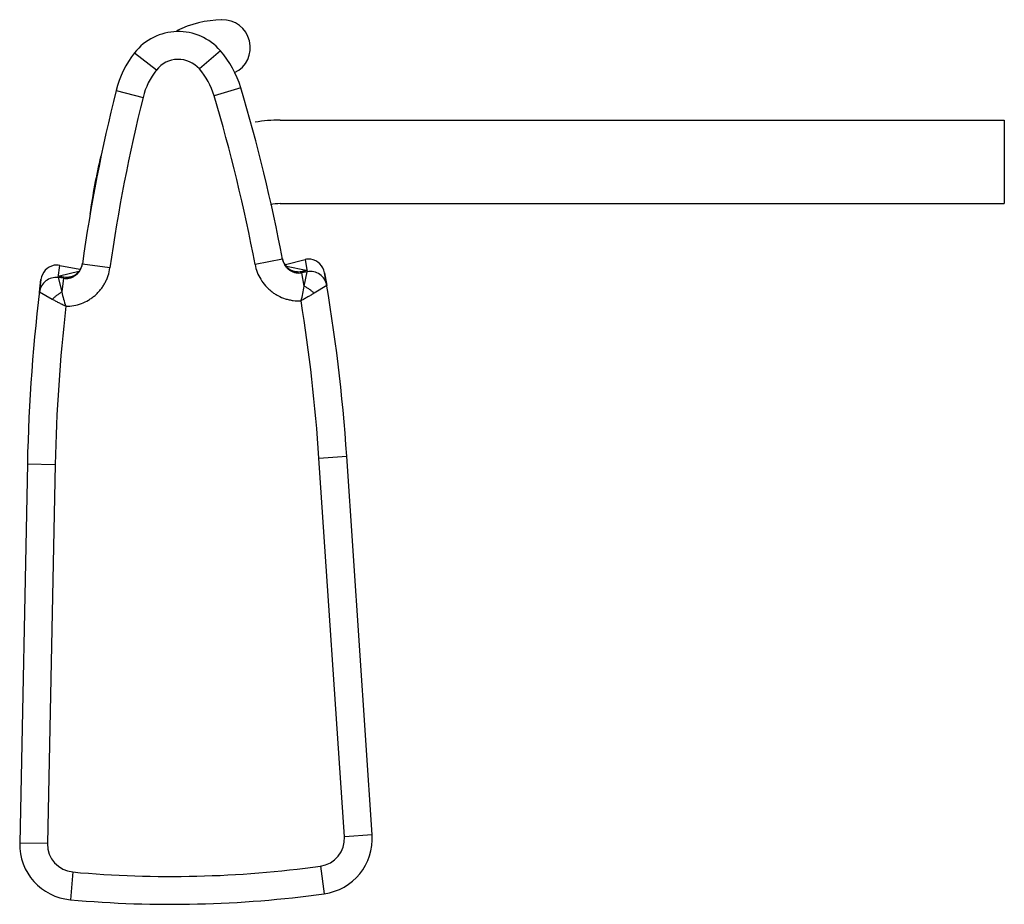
# Model space of a CAD drawing. Header units: millimetres. Extents: x 2.6 to 20.3, y 7.8 to 23.7.
import ezdxf

# ---------------------------------------------------------------- set-up
doc = ezdxf.new("R2010")
doc.units = ezdxf.units.MM
doc.header["$LTSCALE"] = 2.051001
doc.layers.get('0').update_dxf_attribs({"linetype": 'CONTINUOUS'})

msp = doc.modelspace()

# ---------------------------------------------------------------- linework, layer by layer
at = {"color": 7, "linetype": 'Continuous'}
for p, q in [((4.656, 23.113), (5.049, 22.803)), ((6.196, 23.149), (5.819, 22.821)), ((6.561, 22.485), (6.082, 22.342)), ((4.323, 22.433), (4.808, 22.312)), ((7.27, 21.905), (20.27, 21.905)), ((20.27, 21.905), (20.27, 20.405)), ((7.27, 20.405), (20.27, 20.405)), ((3.284, 19.078), (3.311, 19.298)), ((3.311, 19.298), (3.67, 19.228)), ((3.721, 19.339), (3.719, 19.322)), ((4.214, 19.252), (3.719, 19.322)), ((7.31, 19.406), (6.819, 19.313)), ((7.31, 19.406), (7.307, 19.423)), ((7.363, 19.315), (7.719, 19.401)), ((7.734, 19.205), (7.384, 19.275)), ((7.719, 19.401), (7.756, 19.183)), ((3.652, 19.187), (3.305, 19.101)), ((7.658, 19.165), (7.655, 19.184)), ((7.756, 19.183), (7.658, 19.165)), ((7.702, 18.923), (7.658, 19.165)), ((7.702, 18.923), (7.756, 19.183)), ((8.066, 19.163), (8.105, 18.938)), ((2.947, 18.817), (2.975, 19.044)), ((3.284, 19.078), (3.351, 18.821)), ((3.382, 19.065), (3.284, 19.078)), ((3.382, 19.065), (3.351, 18.821)), ((3.385, 19.084), (3.382, 19.065)), ((8.105, 18.937), (7.879, 18.798)), ((3.179, 18.688), (2.947, 18.816)), ((2.731, 15.737), (2.593, 8.932)), ((2.731, 15.737), (3.231, 15.727)), ((7.966, 15.838), (8.465, 15.872)), ((8.422, 9.047), (7.966, 15.838)), ((8.921, 9.08), (8.465, 15.872)), ((3.231, 15.727), (3.093, 8.922)), ((8.921, 9.08), (8.422, 9.047)), ((3.093, 8.922), (2.593, 8.932)), ((7.991, 8.518), (8.06, 8.023)), ((3.548, 8.414), (3.503, 7.916))]:
    msp.add_line(p, q, dxfattribs=at)
for centre, radius, start, end in [((6.279, 21.706), 2, 91.7013, 115.7909), ((6.234, 23.205), 0.5, 295.8404, 91.7013), ((5.441, 22.493), 1, 40.9627, 141.7211), ((6.069, 21.998), 1.8, 141.7211, 166.0161), ((5.441, 22.493), 0.5, 40.9627, 141.7211), ((4.837, 21.969), 1.8, 16.6677, 40.9627), ((4.837, 21.969), 1.3, 16.6677, 40.9627), ((6.069, 21.998), 1.3, 141.7211, 166.0161), ((-22.465, 13.795), 30.3, 10.672, 16.6677), ((33.725, 15.111), 30.3, 166.0161, 172.0119), ((33.725, 15.111), 29.8, 166.0161, 172.0119), ((-22.465, 13.795), 29.8, 10.672, 16.6677), ((7.27, 19.405), 2.5, 90, 100.3579), ((13.765, 18.885), 10, 166.2954, 172.3537), ((7.27, 19.405), 1, 90, 100.089), ((3.273, 19.006), 0.3, 101.9451, 172.719), ((3.424, 19.38), 0.3, 285.5401, 348.9151), ((3.426, 19.38), 0.298, 348.8795, 351.9758), ((7.6, 19.478), 0.298, 190.708, 193.8044), ((7.602, 19.478), 0.3, 193.7687, 257.1437), ((7.77, 19.111), 0.3, 9.9648, 80.7387), ((7.809, 18.888), 0.3, 9.5841, 100.0664), ((-22.465, 13.795), 31, 3.8419, 9.9734), ((33.725, 15.111), 31, 172.7104, 178.8419), ((3.245, 18.781), 0.3, 82.6151, 173.0997), ((6.091, 19.143), 1.625, 342.7784, 352.2275), ((4.932, 19.112), 1.608, 190.4089, 199.9607), ((33.725, 15.111), 30.5, 173.5014, 178.8419), ((-22.465, 13.795), 30.5, 3.8419, 9.1824), ((7.923, 9.013), 0.5, 277.8523, 3.8419), ((7.923, 9.013), 1, 277.8523, 3.8419), ((3.593, 8.912), 1, 178.8419, 264.8315), ((3.593, 8.912), 0.5, 178.8419, 264.8315), ((5.314, 27.934), 19.6, 264.8315, 277.8523), ((5.314, 27.934), 20.1, 264.8315, 277.8523)]:
    msp.add_arc(centre, radius, start, end, dxfattribs=at)
for points, knots in [([(3.311, 19.298), (3.295, 19.301), (3.261, 19.305), (3.227, 19.302), (3.211, 19.3)], [0, 0, 0, 0, 0.496275, 1, 1, 1, 1]), ([(3.382, 19.065), (3.402, 19.062), (3.441, 19.061), (3.499, 19.071), (3.545, 19.088), (3.579, 19.107), (3.611, 19.129), (3.647, 19.162), (3.676, 19.202), (3.694, 19.237), (3.709, 19.273), (3.716, 19.302), (3.719, 19.322)], [0, 0, 0, 0, 0.124818, 0.249748, 0.374639, 0.437061, 0.499412, 0.623974, 0.748855, 0.811496, 0.87423, 1, 1, 1, 1]), ([(6.819, 19.313), (6.828, 19.266), (6.854, 19.174), (6.917, 19.045), (6.988, 18.948), (7.055, 18.879), (7.109, 18.832), (7.167, 18.79), (7.249, 18.742), (7.338, 18.704), (7.43, 18.679), (7.524, 18.662), (7.596, 18.659), (7.644, 18.662)], [0, 0, 0, 0, 0.124937, 0.249898, 0.374845, 0.437386, 0.499927, 0.562468, 0.625008, 0.749963, 0.812501, 0.875054, 1, 1, 1, 1]), ([(7.31, 19.406), (7.314, 19.386), (7.325, 19.349), (7.353, 19.297), (7.383, 19.258), (7.411, 19.231), (7.442, 19.207), (7.485, 19.184), (7.532, 19.169), (7.57, 19.162), (7.609, 19.159), (7.639, 19.162), (7.658, 19.165)], [0, 0, 0, 0, 0.125064, 0.250205, 0.375239, 0.437698, 0.500063, 0.624575, 0.749312, 0.811852, 0.874472, 1, 1, 1, 1]), ([(7.819, 19.408), (7.802, 19.41), (7.768, 19.41), (7.735, 19.405), (7.719, 19.401)], [0, 0, 0, 0, 0.503725, 1, 1, 1, 1]), ([(3.385, 19.084), (3.379, 19.085), (3.368, 19.087), (3.352, 19.09), (3.338, 19.092), (3.328, 19.094), (3.321, 19.095), (3.316, 19.096), (3.313, 19.097), (3.31, 19.098), (3.307, 19.099), (3.305, 19.099), (3.305, 19.1), (3.304, 19.1), (3.304, 19.1), (3.304, 19.101)], [0, 0, 0, 0, 0.218225, 0.413594, 0.583512, 0.726046, 0.78674, 0.840238, 0.886436, 0.925133, 0.956011, 0.97877, 0.987044, 0.993252, 1, 1, 1, 1]), ([(3.304, 19.101), (3.304, 19.101), (3.304, 19.101), (3.304, 19.101), (3.304, 19.101), (3.305, 19.101)], [0, 0, 0, 0, 0.156043, 0.480404, 1, 1, 1, 1]), ([(3.421, 18.563), (3.468, 18.563), (3.564, 18.571), (3.703, 18.609), (3.811, 18.661), (3.891, 18.714), (3.947, 18.758), (3.999, 18.808), (4.046, 18.861), (4.088, 18.919), (4.125, 18.981), (4.157, 19.045), (4.191, 19.135), (4.207, 19.205), (4.214, 19.252)], [0, 0, 0, 0, 0.124925, 0.249871, 0.374803, 0.437336, 0.499867, 0.5624, 0.624933, 0.687465, 0.749993, 0.812522, 0.87507, 1, 1, 1, 1]), ([(7.655, 19.184), (7.636, 19.18), (7.596, 19.176), (7.556, 19.181), (7.535, 19.186)], [0, 0, 0, 0, 0.474781, 1, 1, 1, 1]), ([(7.735, 19.204), (7.735, 19.204), (7.735, 19.204), (7.734, 19.204), (7.734, 19.203), (7.732, 19.202), (7.73, 19.202), (7.727, 19.201), (7.723, 19.2), (7.719, 19.198), (7.712, 19.197), (7.702, 19.194), (7.688, 19.191), (7.672, 19.188), (7.661, 19.185), (7.655, 19.184)], [0, 0, 0, 0, 0.00669, 0.012808, 0.020964, 0.043435, 0.074005, 0.11244, 0.158475, 0.211925, 0.272665, 0.415493, 0.585835, 0.781589, 1, 1, 1, 1]), ([(7.734, 19.205), (7.735, 19.205), (7.735, 19.205), (7.735, 19.205), (7.735, 19.204), (7.735, 19.204)], [0, 0, 0, 0, 0.368375, 0.756507, 1, 1, 1, 1]), ([(3.504, 19.091), (3.484, 19.086), (3.444, 19.079), (3.404, 19.081), (3.385, 19.084)], [0, 0, 0, 0, 0.525232, 1, 1, 1, 1]), ([(7.879, 18.798), (7.866, 18.81), (7.839, 18.834), (7.795, 18.867), (7.749, 18.897), (7.717, 18.915), (7.702, 18.923)], [0, 0, 0, 0, 0.244318, 0.5, 0.755683, 1, 1, 1, 1]), ([(3.179, 18.688), (3.192, 18.701), (3.218, 18.726), (3.26, 18.761), (3.304, 18.793), (3.335, 18.812), (3.351, 18.821)], [0, 0, 0, 0, 0.244159, 0.5, 0.755841, 1, 1, 1, 1]), ([(7.879, 18.798), (7.86, 18.787), (7.833, 18.77), (7.795, 18.748), (7.766, 18.73), (7.736, 18.713), (7.695, 18.69), (7.664, 18.673), (7.644, 18.662)], [0, 0, 0, 0, 0.236061, 0.358821, 0.484038, 0.611259, 0.740031, 1, 1, 1, 1]), ([(3.421, 18.563), (3.399, 18.573), (3.368, 18.589), (3.326, 18.61), (3.296, 18.626), (3.265, 18.642), (3.227, 18.662), (3.198, 18.677), (3.179, 18.688)], [0, 0, 0, 0, 0.25997, 0.388743, 0.515964, 0.641181, 0.763941, 1, 1, 1, 1])]:
    msp.add_open_spline(points, degree=3, knots=knots, dxfattribs=at)

doc.saveas('drawing.dxf')
